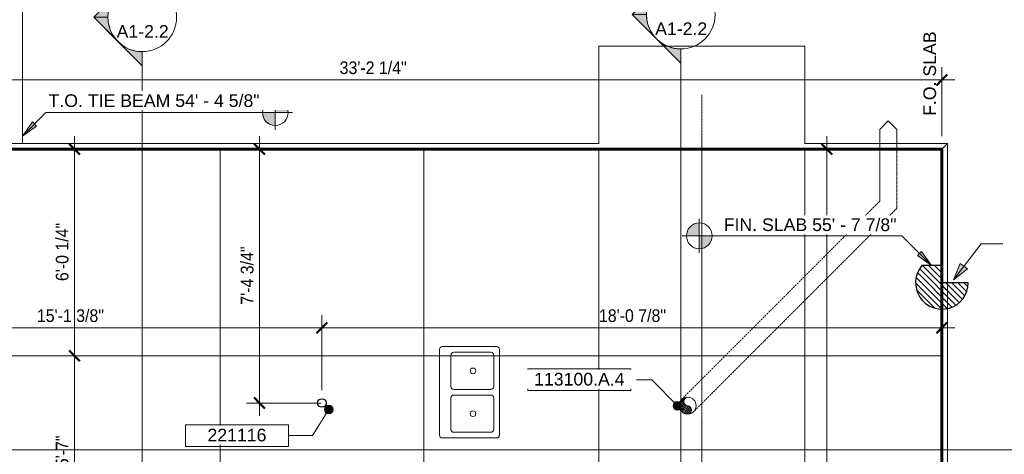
# Model space of a CAD drawing. Header units: inches. Extents: x -680 to 161, y -283 to 603.
# Tile 5 of 11: x -365 to -20, y 25 to 177. Entities that reach past the tile are written whole.
import ezdxf

# ---------------------------------------------------------------- set-up
doc = ezdxf.new("R2010")
doc.units = ezdxf.units.IN
doc.header["$MEASUREMENT"] = 0
doc.linetypes.add('1B Hidden Short', pattern=[0.12499999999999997, 0.09374999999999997, -0.03125])
doc.linetypes.add('3A Center Long', pattern=[0.9687499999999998, 0.7499999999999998, -0.0625, 0.09374999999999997, -0.0625])
for name, color, linetype, lineweight in [('A-ANNO-DIMS', 1, 'Continuous', 9), ('A-ANNO-DIMS-48', 1, 'Continuous', 9), ('A-ANNO-NOTE', 2, 'Continuous', 9), ('A-ANNO-SYMB', 6, 'Continuous', 9), ('A-ANNO-TEXT', 2, 'Continuous', 9), ('A-DETL', 5, 'Continuous', 9), ('A-DETL-GENF', 3, 'Continuous', 9), ('A-FLOR-OTLN', 6, 'Continuous', 18), ('A-WALL', 2, 'Continuous', 18), ('S-FNDN-FTNG', 4, 'Continuous', 18)]:
    doc.layers.add(name, color=color, linetype=linetype, lineweight=lineweight)
doc.styles.add('Arial', font='arial.ttf', dxfattribs={"height": 4.42589820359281})
doc.styles.add('Arial_1', font='arial.ttf', dxfattribs={"width": 0.9, "height": 4.425898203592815})
doc.dimstyles.new('Linear_-_3_32__Arial_2', dxfattribs={"dimscale": 12, "dimtxt": 4.5, "dimasz": 0.3125000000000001, "dimexe": 0.375, "dimexo": 0.3750000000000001, "dimgap": 0.06250000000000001, "dimtad": 1, "dimdec": 3, "dimrnd": 0.125, "dimzin": 3, "dimdsep": 46, "dimlunit": 4, "dimtxsty": 'Arial_1', "dimblk1": 'OBLIQUE', "dimblk2": 'OBLIQUE', "dimsah": 1, "dimcen": 0.09, "dimdle": 0.375, "dimazin": 0, "dimtfac": 1, "dimtdec": 3, "dimtix": 1, "dimtmove": 0, "dimatfit": 3, "dimfxl": 1, "dimtvp": 1, "dimfrac": 2, "dimtolj": 1, "dimtzin": 0, "dimarcsym": 2})
doc.dimstyles.new('Linear_-_3_32__Arial_2_2', dxfattribs={"dimscale": 12, "dimtxt": 4.5, "dimasz": 0.3125000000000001, "dimexe": 0.375, "dimexo": 0.3750000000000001, "dimgap": 0.06250000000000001, "dimtad": 1, "dimdec": 3, "dimrnd": 0.125, "dimzin": 3, "dimdsep": 46, "dimlunit": 4, "dimtxsty": 'Arial_1', "dimblk1": 'OBLIQUE', "dimblk2": 'OBLIQUE', "dimsah": 1, "dimcen": 0.09, "dimdle": 0.375, "dimazin": 0, "dimtfac": 1, "dimtdec": 3, "dimtix": 1, "dimtmove": 2, "dimatfit": 3, "dimfxl": 1, "dimtvp": 1, "dimfrac": 2, "dimtolj": 1, "dimtzin": 0, "dimarcsym": 2})

# ---------------------------------------------------------------- blocks, each defined once
blk = doc.blocks.new('House Slab - House Slab-2091152-Slab Edge Paln')
at = {"layer": 'S-FNDN-FTNG'}
for p, q in [((-42.28613636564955, 131.8320838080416), (-449.0361363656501, 131.8320838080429)), ((-42.28613636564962, 91.10791471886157), (-42.28613636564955, 131.8320838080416)), ((-42.28613636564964, 75.90266233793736), (-42.28613636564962, 91.10791471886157)), ((-42.28613636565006, -180.167916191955), (-42.28613636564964, 75.90266233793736))]:
    blk.add_line(p, q, dxfattribs=at)
blk = doc.blocks.new('House Slab Perimeter Insulation - House Slab Perimeter Insulation-2402339-Slab Edge Paln')
at = {"layer": 'A-DETL', "lineweight": 60}
for p, q in [((-449.0361363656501, 131.8320838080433), (-42.28613636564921, 131.8320838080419)), ((-42.28613636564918, 131.8320838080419), (-42.28613636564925, 91.10791471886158)), ((-42.28613636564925, 91.10791471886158), (-42.28613636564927, 75.90266233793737)), ((-42.28613636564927, 75.90266233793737), (-42.28613636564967, -180.1679161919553))]:
    blk.add_line(p, q, dxfattribs=at)
at = {"layer": 'S-FNDN-FTNG'}
for p, q in [((-449.0361363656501, 133.8320838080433), (-162.2865300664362, 133.8320838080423)), ((-90.28653006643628, 133.8320838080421), (-40.28613636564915, 133.8320838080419)), ((-40.28613636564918, 133.8320838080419), (-42.28613636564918, 131.8320838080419)), ((-40.28613636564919, 133.8320838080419), (-40.28613636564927, 85.10791471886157)), ((-40.28613636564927, 85.10791471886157), (-40.28613636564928, 76.11513965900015)), ((-40.28613636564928, 76.11513965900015), (-40.28613636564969, -182.1679161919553))]:
    blk.add_line(p, q, dxfattribs=at)
blk = doc.blocks.new('1 step slab - 1 step slab-2292085-Slab Edge Paln')
at = {"layer": 'A-DETL-GENF'}
h = blk.add_hatch(dxfattribs=at)
h.set_pattern_fill('FP_4', color=256, style=0, pattern_type=2)
h.set_pattern_definition([(315, (-42.286, 85.10799999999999), (1.060660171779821, 1.060660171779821), [])])
h.paths.add_polyline_path([(0.1344893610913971, 9.218563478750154), (-1.938993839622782, 9.013340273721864), (-3.913441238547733, 8.347752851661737), (-5.688006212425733, 7.25579667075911), (-7.172051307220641, 5.79324434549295), (-8.28977762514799, 4.034797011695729), (-8.98409631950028, 2.070268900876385), (-9.219544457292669, -1.70530256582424e-13), (0, -1.70530256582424e-13), (0, -6.000000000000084), (6.999999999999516, -6.000000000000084), (8.168547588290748, -4.274907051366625), (8.91987948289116, -2.331469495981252), (9.215620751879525, -0.268950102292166), (9.040666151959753, 1.807306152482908), (8.403951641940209, 3.791252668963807), (7.337997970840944, 5.581557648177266), (5.897249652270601, 7.086779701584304), (4.155294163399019, 8.23003829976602), (2.201103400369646, 8.95294051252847)], flags=0)
at = {"layer": 'A-DETL-GENF', "lineweight": 30}
for p, q in [((-9.219544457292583, 0), (0, 0)), ((0, 0), (0, -5.999999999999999)), ((0, -5.999999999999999), (6.999999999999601, -5.999999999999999))]:
    blk.add_line(p, q, dxfattribs=at)
blk.add_arc((8.326672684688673e-16, -6.661338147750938e-16), 9.219544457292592, 319.3987053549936, 179.9999999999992, dxfattribs=at)
blk = doc.blocks.new('Section - Section Head - Filled-22785-Slab Edge Paln')
at = {"layer": 'A-ANNO-SYMB'}
h = blk.add_hatch(color=256, dxfattribs=at)
edge = h.paths.add_edge_path(flags=0)
edge.add_line((-0.4267766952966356, 0.1767766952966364), (-0.2499999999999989, 0.3535533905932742))
edge.add_line((-0.2499999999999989, 0.3535533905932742), (-0.2499999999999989, 0.2500000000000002))
edge.add_arc((-0.2499999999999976, -8.951173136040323e-16), 0.2500000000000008, 90.00000000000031, 135.0000000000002)
h = blk.add_hatch(color=256, dxfattribs=at)
edge = h.paths.add_edge_path(flags=0)
edge.add_arc((-0.2500000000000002, -1.040834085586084e-16), 0.2500000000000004, 45.00000000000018, 90.0000000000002)
edge.add_line((-0.2499999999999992, 0.2500000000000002), (-0.2499999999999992, 0.3535533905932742))
edge.add_line((-0.2499999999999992, 0.3535533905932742), (-0.07322330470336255, 0.1767766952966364))
h = blk.add_hatch(color=256, dxfattribs=at)
edge = h.paths.add_edge_path(flags=0)
edge.add_arc((-0.2500000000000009, 2.706168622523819e-16), 0.2503253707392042, 137.9216049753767, 180.0000000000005)
edge.add_line((-0.5003253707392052, 0), (-0.6035533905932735, 0))
edge.add_line((-0.6035533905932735, 0), (-0.4357986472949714, 0.1677547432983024))
h = blk.add_hatch(color=256, dxfattribs=at)
edge = h.paths.add_edge_path(flags=0)
edge.add_line((-0.06420135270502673, 0.1677547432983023), (0.1035533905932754, 0))
edge.add_line((0.1035533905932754, 0), (0.0003253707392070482, 0))
edge.add_arc((-0.2499999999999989, -3.747002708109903e-16), 0.2503253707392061, 9.052798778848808e-14, 42.0783950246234)
for p, q in [((-0.2499999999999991, 0.3535533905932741), (-0.6035533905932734, -1.249000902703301e-16)), ((-0.2499999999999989, 0.3535533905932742), (-0.4267766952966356, 0.1767766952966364)), ((-0.2499999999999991, 0.3535533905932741), (0.1035533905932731, -3.330669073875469e-16)), ((-0.2499999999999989, 0.2500000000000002), (-0.2499999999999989, 0.3535533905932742)), ((-0.07322330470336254, 0.1767766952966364), (-0.2499999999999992, 0.3535533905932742)), ((-0.2499999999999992, 0.3535533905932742), (-0.2499999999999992, 0.2500000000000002)), ((-0.4357986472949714, 0.1677547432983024), (-0.6035533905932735, 0)), ((0.1035533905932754, 0), (-0.06420135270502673, 0.1677547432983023)), ((-0.6035533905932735, 0), (-0.5003253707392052, 0)), ((0.0003253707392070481, 0), (0.1035533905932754, 0)), ((-0.5000000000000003, -4.351341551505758e-17), (-0.6035533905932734, -4.351341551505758e-17)), ((0, -3.705842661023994e-16), (0.1035533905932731, -3.705842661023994e-16))]:
    blk.add_line(p, q, dxfattribs=at)
for centre, radius, start, end in [((-0.2500000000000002, 4.898881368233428e-17), 0.2500000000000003, 359.9999999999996, 179.9999999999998), ((-0.2499999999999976, -8.951173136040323e-16), 0.2500000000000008, 90.00000000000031, 135.0000000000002), ((-0.2500000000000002, -1.040834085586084e-16), 0.2500000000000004, 45.00000000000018, 90.0000000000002), ((-0.2500000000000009, 2.706168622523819e-16), 0.2503253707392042, 137.9216049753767, 180.0000000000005), ((-0.2499999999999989, -3.747002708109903e-16), 0.2503253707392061, 9.052798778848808e-14, 42.0783950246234), ((-0.2500000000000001, 7.966498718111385e-16), 0.2500000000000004, 179.9999999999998, 359.9999999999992)]:
    blk.add_arc(centre, radius, start, end, dxfattribs=at)
blk = doc.blocks.new('DIMBLOCK35-Slab Edge Paln')
at = {"layer": 'A-ANNO-DIMS-48', "transparency": 16777216}
for p, q in [((-440.5361363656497, 130.8320838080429), (-440.5361363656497, 160.5114205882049)), ((-42.28613636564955, 136.3320838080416), (-42.28613636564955, 160.5114205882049)), ((-440.5361363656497, 156.0114205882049), (-37.78613636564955, 156.0114205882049)), ((-440.5361363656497, 156.0114205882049), (-440.5361363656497, 130.8320838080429)), ((-42.28613636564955, 156.0114205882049), (-42.28613636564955, 136.3320838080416))]:
    blk.add_line(p, q, dxfattribs=at)
at = {"layer": 'A-ANNO-DIMS-48', "lineweight": 50, "transparency": 16777216}
for p, q in [((-440.5361363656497, 156.0114205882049), (-442.4111363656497, 154.1364205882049)), ((-440.5361363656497, 156.0114205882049), (-438.6611363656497, 157.8864205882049)), ((-42.28613636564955, 156.0114205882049), (-44.16113636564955, 154.1364205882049)), ((-42.28613636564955, 156.0114205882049), (-40.41113636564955, 157.8864205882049))]:
    blk.add_line(p, q, dxfattribs=at)
at = {"layer": 'A-ANNO-DIMS-48', "color": 0, "transparency": 16777216, "insert": (-252.9380594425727, 162.5027034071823), "char_height": 4.425898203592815, "width": 27.66461538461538, "attachment_point": 1, "line_spacing_factor": 0.9385317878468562, "style": 'Arial_1'}
blk.add_mtext('33\'-2 1/4"', dxfattribs=at)
blk = doc.blocks.new('_Oblique')
at = {"color": 0, "linetype": 'ByBlock', "lineweight": -2}
blk.add_line((-0.5, -0.5), (0.5, 0.5), dxfattribs=at)
blk = doc.blocks.new('DIMBLOCK44-Slab Edge Paln')
at = {"layer": 'A-ANNO-DIMS-48', "transparency": 16777216}
for p, q in [((-82.49473918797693, -180.1679161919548), (-82.4947391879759, 136.3320838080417)), ((-80.64638961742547, 131.8320838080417), (-86.99473918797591, 131.8320838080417)), ((-82.49473918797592, 131.8320838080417), (-80.64638961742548, 131.8320838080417)), ((-80.64638961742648, -180.1679161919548), (-86.99473918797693, -180.1679161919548)), ((-82.49473918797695, -180.1679161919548), (-80.64638961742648, -180.1679161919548))]:
    blk.add_line(p, q, dxfattribs=at)
at = {"layer": 'A-ANNO-DIMS-48', "lineweight": 50, "transparency": 16777216}
for p, q in [((-82.49473918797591, 131.8320838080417), (-84.3697391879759, 133.7070838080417)), ((-82.49473918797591, 131.8320838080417), (-80.61973918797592, 129.9570838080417)), ((-82.49473918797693, -180.1679161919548), (-84.36973918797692, -178.2929161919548)), ((-82.49473918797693, -180.1679161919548), (-80.61973918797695, -182.0429161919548))]:
    blk.add_line(p, q, dxfattribs=at)
at = {"layer": 'A-ANNO-DIMS-48', "color": 0, "transparency": 16777216, "insert": (-88.98602200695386, -31.12560849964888), "char_height": 4.425898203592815, "width": 16.69846153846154, "attachment_point": 1, "rotation": 90, "line_spacing_factor": 0.9385317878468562, "style": 'Arial_1'}
blk.add_mtext('26\'-0"', dxfattribs=at)
blk = doc.blocks.new('Spot Elevations - Spot Elevation - Target Filled-49714-Slab Edge Paln')
at = {"layer": 'A-ANNO-DIMS'}
h = blk.add_hatch(color=256, dxfattribs=at)
edge = h.paths.add_edge_path(flags=0)
edge.add_line((1.249000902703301e-16, 0), (-0.09374999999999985, 0))
edge.add_arc((5.724587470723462e-16, -3.434752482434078e-16), 0.09375000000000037, 90.00000000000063, 180.0000000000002, ccw=False)
edge.add_line((1.249000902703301e-16, 0.09375000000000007), (1.249000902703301e-16, 0))
h = blk.add_hatch(color=256, dxfattribs=at)
edge = h.paths.add_edge_path(flags=0)
edge.add_line((1.249000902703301e-16, 0), (0.09375000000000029, 0))
edge.add_arc((2.289834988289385e-16, 6.245004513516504e-17), 0.09374999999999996, 269.99999999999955, 359.99999999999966, ccw=False)
edge.add_line((1.249000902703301e-16, -0.09375), (1.249000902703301e-16, 0))
for p, q in [((-2.706168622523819e-16, 0.1243846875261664), (-2.706168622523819e-16, -0.125)), ((1.249000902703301e-16, 0), (1.249000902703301e-16, 0.09375000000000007)), ((0.1250000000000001, 7.067913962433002e-16), (-0.1249999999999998, 7.067913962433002e-16)), ((-0.09374999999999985, 0), (1.249000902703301e-16, 0)), ((1.249000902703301e-16, 0), (1.249000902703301e-16, -0.09375)), ((0.09375000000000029, 0), (1.249000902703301e-16, 0))]:
    blk.add_line(p, q, dxfattribs=at)
blk.add_circle((1.249000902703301e-16, 0), 0.09375000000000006, dxfattribs=at)
for centre, radius, start, end in [((5.724587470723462e-16, -3.434752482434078e-16), 0.09375000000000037, 90.00000000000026, 179.9999999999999), ((2.289834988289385e-16, 6.245004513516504e-17), 0.09374999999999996, 269.9999999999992, 359.9999999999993)]:
    blk.add_arc(centre, radius, start, end, dxfattribs=at)
blk = doc.blocks.new('DIMBLOCK73-Slab Edge Paln')
at = {"layer": 'A-ANNO-DIMS-48', "transparency": 16777216}
for p, q in [((-343.87637804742, 59.582083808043), (-350.2247276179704, 59.58208380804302)), ((-345.7247276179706, -11.9179161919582), (-345.7247276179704, 59.582083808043)), ((-345.7247276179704, 59.582083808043), (-343.87637804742, 59.582083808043)), ((-343.8763780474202, -7.417916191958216), (-350.2247276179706, -7.417916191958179)), ((-345.7247276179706, -7.41791619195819), (-343.8763780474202, -7.41791619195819))]:
    blk.add_line(p, q, dxfattribs=at)
at = {"layer": 'A-ANNO-DIMS-48', "lineweight": 50, "transparency": 16777216}
for p, q in [((-345.7247276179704, 59.582083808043), (-347.5997276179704, 61.45708380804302)), ((-345.7247276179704, 59.582083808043), (-343.8497276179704, 57.707083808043)), ((-345.7247276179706, -7.417916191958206), (-347.5997276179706, -5.542916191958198)), ((-345.7247276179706, -7.417916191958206), (-343.8497276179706, -9.292916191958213))]:
    blk.add_line(p, q, dxfattribs=at)
at = {"layer": 'A-ANNO-DIMS-48', "color": 0, "transparency": 16777216, "insert": (-352.216010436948, 20.64746842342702), "char_height": 4.425898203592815, "width": 13.04307692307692, "attachment_point": 1, "rotation": 90, "line_spacing_factor": 0.9385317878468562, "style": 'Arial_1'}
blk.add_mtext('5\'-7"', dxfattribs=at)
blk = doc.blocks.new('DIMBLOCK74-Slab Edge Paln')
at = {"layer": 'A-ANNO-DIMS-48', "transparency": 16777216}
for p, q in [((-345.7247276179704, 59.582083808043), (-345.7247276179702, 136.3320838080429)), ((-343.8763780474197, 131.8320838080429), (-350.2247276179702, 131.8320838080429)), ((-345.7247276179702, 131.8320838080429), (-343.8763780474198, 131.8320838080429)), ((-343.87637804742, 59.582083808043), (-350.2247276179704, 59.58208380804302)), ((-345.7247276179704, 59.582083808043), (-343.87637804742, 59.582083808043))]:
    blk.add_line(p, q, dxfattribs=at)
at = {"layer": 'A-ANNO-DIMS-48', "lineweight": 50, "transparency": 16777216}
for p, q in [((-345.7247276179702, 131.8320838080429), (-347.5997276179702, 133.7070838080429)), ((-345.7247276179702, 131.8320838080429), (-343.8497276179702, 129.9570838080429)), ((-345.7247276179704, 59.582083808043), (-347.5997276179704, 61.45708380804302)), ((-345.7247276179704, 59.582083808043), (-343.8497276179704, 57.707083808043))]:
    blk.add_line(p, q, dxfattribs=at)
at = {"layer": 'A-ANNO-DIMS-48', "color": 0, "transparency": 16777216, "insert": (-352.2160104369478, 85.7032376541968), "char_height": 4.425898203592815, "width": 24.00923076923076, "attachment_point": 1, "rotation": 90, "line_spacing_factor": 0.9385317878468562, "style": 'Arial_1'}
blk.add_mtext('6\'-0 1/4"', dxfattribs=at)
blk = doc.blocks.new('Keynote Tag - Keynote Number - Boxed - Small-135510-Slab Edge Paln')
at = {"layer": 'A-ANNO-NOTE'}
for p, q in [((-0.3749999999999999, -0.07924477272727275), (-0.3749999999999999, 0.078125)), ((-0.3749999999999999, 0.078125), (0.3749999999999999, 0.078125)), ((0.3749999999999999, 0.078125), (0.3749999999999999, -0.07924477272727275)), ((-0.3749999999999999, -0.07924477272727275), (0.3749999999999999, -0.07924477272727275))]:
    blk.add_line(p, q, dxfattribs=at)
blk = doc.blocks.new('DIMBLOCK80-Slab Edge Paln')
at = {"layer": 'A-ANNO-DIMS-48', "transparency": 16777216}
for p, q in [((-281.0218860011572, 38.58208380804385), (-281.0218860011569, 136.3320838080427)), ((-279.1735364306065, 131.8320838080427), (-285.5218860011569, 131.8320838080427)), ((-281.0218860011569, 131.8320838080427), (-279.1735364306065, 131.8320838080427)), ((-259.4510973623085, 43.08208380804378), (-285.5218860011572, 43.08208380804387)), ((-281.0218860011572, 43.08208380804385), (-259.4510973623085, 43.08208380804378))]:
    blk.add_line(p, q, dxfattribs=at)
at = {"layer": 'A-ANNO-DIMS-48', "lineweight": 50, "transparency": 16777216}
for p, q in [((-281.0218860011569, 131.8320838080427), (-282.8968860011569, 133.7070838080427)), ((-281.0218860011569, 131.8320838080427), (-279.1468860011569, 129.9570838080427)), ((-281.0218860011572, 43.08208380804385), (-282.8968860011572, 44.95708380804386)), ((-281.0218860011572, 43.08208380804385), (-279.1468860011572, 41.20708380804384))]:
    blk.add_line(p, q, dxfattribs=at)
at = {"layer": 'A-ANNO-DIMS-48', "color": 0, "transparency": 16777216, "insert": (-287.5131688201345, 77.45323765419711), "char_height": 4.425898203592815, "width": 24.00923076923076, "attachment_point": 1, "rotation": 90, "line_spacing_factor": 0.9385317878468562, "style": 'Arial_1'}
blk.add_mtext('7\'-4 3/4"', dxfattribs=at)
blk = doc.blocks.new('DIMBLOCK81-Slab Edge Paln')
at = {"layer": 'A-ANNO-DIMS-48', "transparency": 16777216}
for p, q in [((-440.5361363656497, 67.497349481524), (-440.5361363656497, 73.84569905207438)), ((-259.1611363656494, 47.58208380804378), (-259.1611363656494, 73.84569905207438)), ((-445.0361363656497, 69.3456990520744), (-259.1611363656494, 69.3456990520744)), ((-440.5361363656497, 69.3456990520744), (-440.5361363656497, 67.497349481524)), ((-259.1611363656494, 69.3456990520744), (-259.1611363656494, 47.58208380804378))]:
    blk.add_line(p, q, dxfattribs=at)
at = {"layer": 'A-ANNO-DIMS-48', "lineweight": 50, "transparency": 16777216}
for p, q in [((-440.5361363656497, 69.3456990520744), (-442.4111363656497, 67.4706990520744)), ((-440.5361363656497, 69.3456990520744), (-438.6611363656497, 71.2206990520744)), ((-259.1611363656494, 69.3456990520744), (-261.0361363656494, 67.4706990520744)), ((-259.1611363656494, 69.3456990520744), (-257.2861363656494, 71.2206990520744))]:
    blk.add_line(p, q, dxfattribs=at)
at = {"layer": 'A-ANNO-DIMS-48', "color": 0, "transparency": 16777216, "insert": (-358.8320846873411, 75.8369818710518), "char_height": 4.425898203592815, "width": 27.66461538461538, "attachment_point": 1, "line_spacing_factor": 0.9385317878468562, "style": 'Arial_1'}
blk.add_mtext('15\'-1 3/8"', dxfattribs=at)
blk = doc.blocks.new('DIMBLOCK82-Slab Edge Paln')
at = {"layer": 'A-ANNO-DIMS-48', "transparency": 16777216}
for p, q in [((-259.1611363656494, 47.58208380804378), (-259.1611363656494, 73.84569905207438)), ((-42.28613636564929, 67.49734948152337), (-42.28613636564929, 73.84569905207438)), ((-259.1611363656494, 69.3456990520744), (-37.78613636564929, 69.3456990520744)), ((-259.1611363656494, 69.3456990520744), (-259.1611363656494, 47.58208380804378)), ((-42.28613636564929, 69.3456990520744), (-42.28613636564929, 67.49734948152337))]:
    blk.add_line(p, q, dxfattribs=at)
at = {"layer": 'A-ANNO-DIMS-48', "lineweight": 50, "transparency": 16777216}
for p, q in [((-259.1611363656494, 69.3456990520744), (-261.0361363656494, 67.4706990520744)), ((-259.1611363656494, 69.3456990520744), (-257.2861363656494, 71.2206990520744)), ((-42.28613636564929, 69.3456990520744), (-44.16113636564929, 67.4706990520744)), ((-42.28613636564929, 69.3456990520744), (-40.41113636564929, 71.2206990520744))]:
    blk.add_line(p, q, dxfattribs=at)
at = {"layer": 'A-ANNO-DIMS-48', "color": 0, "transparency": 16777216, "insert": (-162.2505594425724, 75.8369818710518), "char_height": 4.425898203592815, "width": 27.66461538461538, "attachment_point": 1, "line_spacing_factor": 0.9385317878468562, "style": 'Arial_1'}
blk.add_mtext('18\'-0 7/8"', dxfattribs=at)

msp = doc.modelspace()

# ---------------------------------------------------------------- hatches: boundary and pattern name
at = {"layer": 'A-ANNO-DIMS'}
for points in [[(-363.9111363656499, 136.3363629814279), (-358.92040365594, 139.8309116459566), (-360.4165877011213, 141.3270956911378)], [(-45.88657675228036, 91.10791471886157), (-49.38112541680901, 96.09864742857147), (-50.87730946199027, 94.60246338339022)]]:
    msp.add_hatch(color=256, dxfattribs=at).paths.add_polyline_path(points, flags=0)
at = {"layer": 'A-ANNO-NOTE'}
h = msp.add_hatch(color=256, dxfattribs=at)
edge = h.paths.add_edge_path(flags=0)
edge.add_arc((-256.7141808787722, 40.82945903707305), 1.499999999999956, 0, 360)
h = msp.add_hatch(color=256, dxfattribs=at)
edge = h.paths.add_edge_path(flags=0)
edge.add_arc((-134.8295491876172, 42.1047747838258), 1.499999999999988, 0, 360)
at = {"layer": 'A-ANNO-TEXT'}
msp.add_hatch(color=7, dxfattribs=at).paths.add_polyline_path([(-38.29458285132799, 86.15354724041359), (-33.36202053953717, 89.92906213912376), (-35.91061603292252, 91.88952021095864)], flags=0)

# ---------------------------------------------------------------- linework, layer by layer
at = {"layer": 'A-ANNO-DIMS'}
for p, q in [((-363.9111363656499, 136.3363629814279), (-355.6617739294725, 144.5857254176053)), ((-360.4165877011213, 141.3270956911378), (-363.9111363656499, 136.3363629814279)), ((-358.92040365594, 139.8309116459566), (-360.4165877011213, 141.3270956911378)), ((-355.6617739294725, 144.5857254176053), (-275.4475825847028, 144.5857254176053)), ((-363.9111363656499, 136.3363629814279), (-358.92040365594, 139.8309116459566)), ((-56.30649610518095, 101.5278340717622), (-127.1380656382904, 101.5278340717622)), ((-45.88657675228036, 91.10791471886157), (-56.30649610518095, 101.5278340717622)), ((-49.38112541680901, 96.09864742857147), (-50.87730946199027, 94.60246338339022)), ((-50.87730946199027, 94.60246338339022), (-45.88657675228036, 91.10791471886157)), ((-45.88657675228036, 91.10791471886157), (-49.38112541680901, 96.09864742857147))]:
    msp.add_line(p, q, dxfattribs=at)
at = {"layer": 'A-ANNO-NOTE'}
for p, q in [((-143.7413836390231, 51.23940509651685), (-151.0936470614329, 51.23940509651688)), ((-134.8295491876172, 42.1047747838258), (-143.7413836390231, 51.23940509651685)), ((-256.7141808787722, 40.82945903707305), (-262.4085112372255, 31.70916694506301)), ((-262.4085112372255, 31.70916694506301), (-270.8478345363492, 31.70916694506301))]:
    msp.add_line(p, q, dxfattribs=at)
for centre, radius in [((-256.7141808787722, 40.82945903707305), 1.499999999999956), ((-134.8295491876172, 42.1047747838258), 1.499999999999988)]:
    msp.add_circle(centre, radius, dxfattribs=at)
at = {"layer": 'A-ANNO-SYMB'}
for p, q in [((-321.9946171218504, 165.910208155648), (-321.9946171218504, -29.1304115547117)), ((-133.6273291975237, 166.8738237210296), (-133.6273291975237, -235.1258572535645)), ((128.3751975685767, 26.71671103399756), (-563.0258657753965, 26.71671103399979))]:
    msp.add_line(p, q, dxfattribs=at)
at = {"layer": 'A-ANNO-TEXT', "color": 7}
for p, q in [((-38.29458285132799, 86.15354724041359), (-28.6081260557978, 98.74594107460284)), ((-28.6081260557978, 98.74594107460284), (-20.93722286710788, 98.74594107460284)), ((-35.91061603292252, 91.88952021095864), (-38.29458285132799, 86.15354724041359)), ((-38.29458285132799, 86.15354724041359), (-33.36202053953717, 89.92906213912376)), ((-33.36202053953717, 89.92906213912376), (-35.91061603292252, 91.88952021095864))]:
    msp.add_line(p, q, dxfattribs=at)
at = {"layer": 'A-DETL', "linetype": '3A Center Long'}
msp.add_line((-126.2860339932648, -114.2102180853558), (-126.2860339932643, 150.7897819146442), dxfattribs=at)
at = {"layer": 'A-DETL'}
for p, q in [((-64.03883375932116, 138.7070838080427), (-61.03883375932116, 141.7070838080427)), ((-61.03883375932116, 141.7070838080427), (-58.03883375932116, 138.7070838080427)), ((-64.03883375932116, 132.7070838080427), (-64.03883375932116, 138.7070838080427)), ((-58.03883375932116, 138.7070838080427), (-58.03883375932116, 132.7070838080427)), ((-134.0022203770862, 43.1597447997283), (-132.2318495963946, 44.93011558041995)), ((-134.1773258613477, 42.27753253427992), (-132.5287540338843, 43.92610436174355)), ((-134.1316593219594, 41.61609229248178), (-132.5003107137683, 43.24744090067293)), ((-133.9746449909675, 41.065999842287), (-132.2764327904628, 42.76421204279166)), ((-133.7387887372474, 40.59474931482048), (-131.9293192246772, 42.40421882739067)), ((-133.4374647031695, 40.18896656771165), (-131.4614154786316, 42.16501579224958)), ((-133.0839113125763, 39.83541317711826), (-130.8886422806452, 42.03068220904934)), ((-132.6524771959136, 39.55974051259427), (-130.4492434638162, 41.76297424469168)), ((-132.1612457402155, 39.34386518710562), (-130.1251293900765, 41.37998153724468)), ((-131.5849559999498, 39.21304814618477), (-129.9271268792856, 40.87087726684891)), ((-130.8805690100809, 39.21032835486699), (-129.9525610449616, 40.13833631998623))]:
    msp.add_line(p, q, dxfattribs=at)
at = {"layer": 'A-DETL', "lineweight": 18}
for p, q in [((-294.7861363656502, -180.1679161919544), (-294.7861363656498, 131.8320838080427)), ((-223.5361363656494, -180.1679161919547), (-223.5361363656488, 131.8320838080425)), ((-162.2860339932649, -180.1679161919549), (-162.2860339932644, 131.8320838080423)), ((-90.2860339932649, -180.1679161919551), (-90.2860339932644, 131.8320838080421)), ((-217.03613636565, 62.81645915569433), (-198.03613636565, 62.81645915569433)), ((-516.786136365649, 59.58208380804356), (-42.28613636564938, 59.58208380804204)), ((-218.03613636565, 31.86332126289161), (-218.03613636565, 61.81645915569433)), ((-214.03613636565, 48.83271487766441), (-214.03613636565, 59.81645915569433)), ((-213.03613636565, 60.81645915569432), (-200.03613636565, 60.81645915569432)), ((-199.03613636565, 59.81645915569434), (-199.03613636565, 48.81450941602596)), ((-197.03613636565, 61.81645915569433), (-197.03613636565, 31.84770846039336)), ((-214.03613636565, 33.84927065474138), (-214.03613636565, 44.8470774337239)), ((-200.0374367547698, 47.81451026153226), (-213.0374367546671, 47.81451026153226)), ((-213.0348359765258, 45.84707658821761), (-200.0374367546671, 45.84707658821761)), ((-199.03613636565, 44.86528289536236), (-199.03613636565, 33.84927035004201)), ((-200.0369170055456, 32.84927065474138), (-213.03613636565, 32.84927065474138)), ((-217.0369170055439, 30.86332156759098), (-198.0369170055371, 30.86332156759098))]:
    msp.add_line(p, q, dxfattribs=at)
at = {"layer": 'A-DETL', "linetype": '1B Hidden Short'}
for p, q in [((-63.99751945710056, 113.6742830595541), (-63.99751945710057, 132.7070838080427)), ((-58.08014806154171, 111.1063730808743), (-58.08014806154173, 132.7070838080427)), ((-133.3719536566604, 44.29984885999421), (-63.99751945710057, 113.6742830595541)), ((-129.1293129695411, 40.05720817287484), (-58.08014806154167, 111.1063730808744))]:
    msp.add_line(p, q, dxfattribs=at)
at = {"layer": 'A-DETL', "lineweight": 18}
for centre in [(-206.3025985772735, 54.30865795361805), (-206.3025985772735, 39.35550966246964)]:
    msp.add_circle(centre, 1, dxfattribs=at)
at = {"layer": 'A-DETL'}
msp.add_circle((-131.2214196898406, 42.14931489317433), 2.958685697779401, dxfattribs=at)
at = {"layer": 'A-DETL', "lineweight": 30}
msp.add_circle((-259.1611363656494, 43.08208380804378), 1.5, dxfattribs=at)
at = {"layer": 'A-DETL', "lineweight": 18}
for centre, radius, start, end in [((-217.03613636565, 61.81645915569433), 1, 90, 180), ((-198.03613636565, 61.81645915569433), 0.9999999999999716, 0, 90), ((-213.03613636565, 59.81645915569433), 1, 90, 180), ((-200.03613636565, 59.81645915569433), 1, 0, 90), ((-213.03613636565, 48.83271487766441), 1, 180, 269.9254931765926), ((-200.03613636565, 48.81450941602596), 0.9999999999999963, 269.9254931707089, 359.9999999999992), ((-213.0361363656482, 44.8470774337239), 0.9999999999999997, 89.92549317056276, 180), ((-200.03613636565, 44.86528289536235), 1, 0, 90.07450682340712), ((-217.03613636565, 31.86332126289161), 1, 180, 269.9552726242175), ((-213.03613636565, 33.84927065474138), 1, 180, 269.9999999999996), ((-200.03613636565, 33.84927035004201), 1, 269.9552726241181, 359.9999999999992), ((-198.03613636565, 31.84770846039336), 1.000000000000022, 269.955272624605, 359.9999999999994)]:
    msp.add_arc(centre, radius, start, end, dxfattribs=at)
at = {"layer": 'A-DETL'}
for centre, radius, start, end in [((-130.9971652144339, 43.65036668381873), 1.556211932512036, 112.9817895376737, 255.5108569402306), ((-131.4844920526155, 40.55823770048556), 1.588436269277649, 305.4966722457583, 86.46399600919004)]:
    msp.add_arc(centre, radius, start, end, dxfattribs=at)
at = {"layer": 'A-FLOR-OTLN'}
for p, q in [((-90.28653006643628, 167.832083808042), (-162.2865300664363, 167.832083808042)), ((-162.2865300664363, 167.832083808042), (-162.2865300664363, 133.6981092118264)), ((-90.28653006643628, 133.6981092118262), (-90.28653006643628, 167.832083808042))]:
    msp.add_line(p, q, dxfattribs=at)
at = {"layer": 'A-WALL'}
msp.add_line((-363.9111363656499, 197.8320838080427), (-363.9111363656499, 133.8320838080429), dxfattribs=at)

# ---------------------------------------------------------------- block references
at = {"layer": 'A-ANNO-DIMS', "extrusion": (0, 0, -1), "xscale": 47.99999999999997, "yscale": 47.99999999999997, "zscale": 47.99999999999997}
msp.add_blockref('Spot Elevations - Spot Elevation - Target Filled-49714-Slab Edge Paln', (275.4475825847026, 144.5857254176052), dxfattribs=at)
at = {"layer": 'A-ANNO-DIMS', "xscale": 47.99999999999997, "yscale": 47.99999999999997, "zscale": 47.99999999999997}
msp.add_blockref('Spot Elevations - Spot Elevation - Target Filled-49714-Slab Edge Paln', (-127.1380656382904, 101.5278340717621), dxfattribs=at)
at = {"layer": 'A-ANNO-NOTE', "xscale": 47.99999999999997, "yscale": 47.99999999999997, "zscale": 47.99999999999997}
for p in [(-169.0936470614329, 51.26627964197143), (-288.8478345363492, 31.73604149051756)]:
    msp.add_blockref('Keynote Tag - Keynote Number - Boxed - Small-135510-Slab Edge Paln', p, dxfattribs=at)
at = {"layer": 'A-ANNO-SYMB', "extrusion": (0, 0, -1), "xscale": 47.99999999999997, "yscale": 47.99999999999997, "zscale": 47.99999999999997, "rotation": 270.0000000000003}
for p in [(321.9946171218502, 165.9102081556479), (133.6273291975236, 166.8738237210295)]:
    msp.add_blockref('Section - Section Head - Filled-22785-Slab Edge Paln', p, dxfattribs=at)
at = {"layer": 'A-DETL-GENF', "rotation": 180}
msp.add_blockref('1 step slab - 1 step slab-2292085-Slab Edge Paln', (-42.28613636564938, 85.10791471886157), dxfattribs=at)
at = {"layer": 'S-FNDN-FTNG', "lineweight": 60}
for name in ['House Slab Perimeter Insulation - House Slab Perimeter Insulation-2402339-Slab Edge Paln', 'House Slab - House Slab-2091152-Slab Edge Paln']:
    msp.add_blockref(name, (0, 0), dxfattribs=at)

# ---------------------------------------------------------------- texts
at = {"layer": 'A-ANNO-SYMB', "char_height": 4.42589820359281, "width": 21.70799999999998, "attachment_point": 2, "line_spacing_factor": 0.9385317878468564, "style": 'Arial'}
for insert in [(-133.473644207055, 176.1402639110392), (-321.8409321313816, 175.1766483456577)]:
    msp.add_mtext('A1-2.2', dxfattribs=dict(at, insert=insert))
at = {"layer": 'A-ANNO-TEXT', "color": 7, "insert": (-48.77149837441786, 158.2168220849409), "char_height": 4.425898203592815, "width": 35.208, "attachment_point": 2, "rotation": 90, "line_spacing_factor": 0.9385317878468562, "style": 'Arial'}
msp.add_mtext('F.O. SLAB', dxfattribs=at)

# ---------------------------------------------------------------- dimensions: what is measured, and where the dimension line sits
at = {"layer": 'A-ANNO-DIMS'}
for base, p1, p2, override, picture, middle in [((-42.28613636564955, 156.0114205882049), (-440.5361363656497, 126.3320838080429), (-42.28613636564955, 131.8320838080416), {"dimpost": '<>', "dimfxl": 398.2879768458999}, 'DIMBLOCK35-Slab Edge Paln', (-241.4111363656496, 159.0513549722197)), ((-42.28613636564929, 69.3456990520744), (-259.1611363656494, 43.08208380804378), (-42.28613636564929, 71.99734948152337), {"dimpost": '<>', "dimfxl": 218.7941000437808}, 'DIMBLOCK82-Slab Edge Paln', (-150.7236363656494, 72.38412392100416))]:
    dim = msp.add_linear_dim(base=base, p1=p1, p2=p2, dimstyle='Linear_-_3_32__Arial_2', override=override, dxfattribs=at)
    dim.commit()
    dim.dimension.update_dxf_attribs({"geometry": picture, "text_midpoint": middle})
for base, p1, p2, override, picture, middle in [((-345.7247276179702, 131.8320838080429), (-348.37637804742, 59.58208380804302), (-348.3763780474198, 131.8320838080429), {"dimpost": '<>', "dimfxl": 72.24999999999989}, 'DIMBLOCK74-Slab Edge Paln', (-348.7631524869, 95.70708380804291)), ((-281.0218860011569, 131.8320838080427), (-254.9510973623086, 43.08208380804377), (-283.6735364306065, 131.8320838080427), {"dimpost": '<>', "dimfxl": 93.28205082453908}, 'DIMBLOCK80-Slab Edge Paln', (-284.0618203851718, 87.45708380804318)), ((-82.49473918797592, 131.8320838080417), (-85.14638961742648, -180.1679161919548), (-85.14638961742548, 131.8320838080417), {"dimpost": '<>', "dimfxl": 311.9999999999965}, 'DIMBLOCK44-Slab Edge Paln', (-85.50448327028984, -24.1679161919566)), ((-345.7247276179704, 59.58208380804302), (-348.3763780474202, -7.41791619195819), (-348.37637804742, 59.58208380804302), {"dimpost": '<>', "dimfxl": 67.00000000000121}, 'DIMBLOCK73-Slab Edge Paln', (-348.725414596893, 26.08208380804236))]:
    dim = msp.add_linear_dim(base=base, p1=p1, p2=p2, angle=89.99999999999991, dimstyle='Linear_-_3_32__Arial_2', override=override, dxfattribs=at)
    dim.commit()
    dim.dimension.update_dxf_attribs({"geometry": picture, "text_midpoint": middle})
dim = msp.add_linear_dim(base=(-259.1611363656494, 69.3456990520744), p1=(-440.5361363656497, 71.997349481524), p2=(-259.1611363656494, 43.08208380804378), dimstyle='Linear_-_3_32__Arial_2_2', override={"dimpost": '<>', "dimfxl": 183.6654110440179}, dxfattribs=at)
dim.commit()
dim.dimension.update_dxf_attribs({"geometry": 'DIMBLOCK81-Slab Edge Paln', "text_midpoint": (-344.9997769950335, 72.8863830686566), "dimtype": 160})

# ---------------------------------------------------------------- next in the draw order: texts
at = {"layer": 'A-ANNO-DIMS', "char_height": 4.425898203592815, "attachment_point": 1, "line_spacing_factor": 0.9385317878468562, "style": 'Arial', "bg_fill": 3, "box_fill_scale": 1.25, "bg_fill_color": 0, "bg_fill_transparency": 0}
for s, insert, width in [('T.O. TIE BEAM 54\' - 4 5/8"', (-354.7498998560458, 150.9977803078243), 87.91199999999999), ('FIN. SLAB 55\' - 7 7/8"', (-118.599194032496, 107.6234207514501), 71.982)]:
    msp.add_mtext(s, dxfattribs=dict(at, insert=insert, width=width))
at = {"layer": 'A-ANNO-NOTE', "char_height": 4.42589820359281, "attachment_point": 2, "line_spacing_factor": 0.9385317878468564, "style": 'Arial', "bg_fill": 3, "box_fill_scale": 1.25, "bg_fill_color": 0, "bg_fill_transparency": 0}
for s, insert, width in [('113100.A.4', (-169.1073749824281, 53.62245499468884), 37.74599999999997), ('221116', (-288.8615624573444, 34.09221684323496), 24.62399999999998)]:
    msp.add_mtext(s, dxfattribs=dict(at, insert=insert, width=width))

doc.saveas('drawing.dxf')
